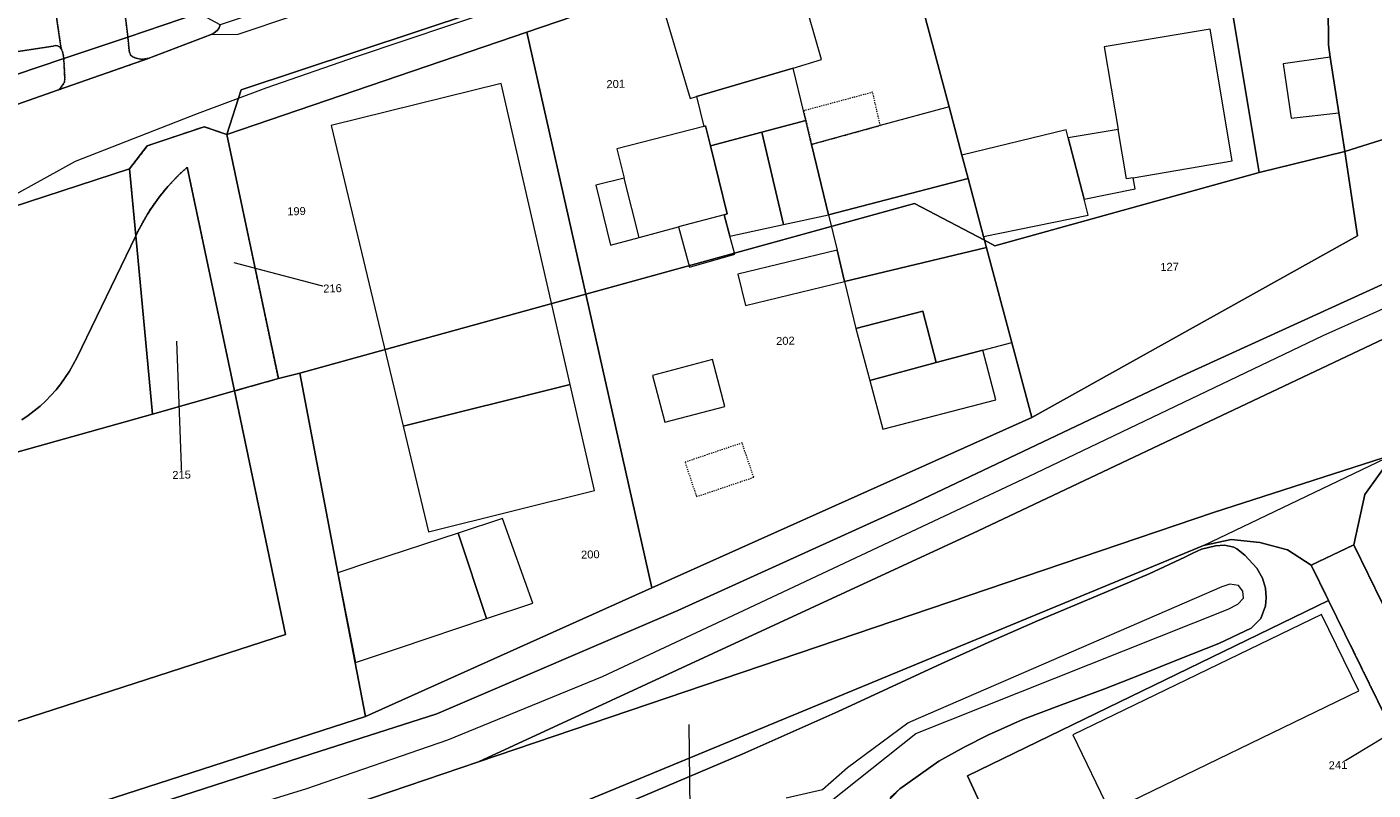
# Model space of a CAD drawing. Header units: millimetres. Extents: x -191 to 81095, y -508122 to 28741.
# Tile 200 of 255: x 5287 to 5405, y 10093 to 10160. Entities that reach past the tile are written whole.
import ezdxf

# ---------------------------------------------------------------- set-up
doc = ezdxf.new("R2010")
doc.units = ezdxf.units.MM
for name, pattern in [('VE22-087 DB - VST Hervest-Dorsten ALK VA2736$0$1', [0]), ('VE22-087 DB - VST Hervest-Dorsten ALK VA2736$0$2', [0.16, 0.06, -0.1]), ('VE22-087 DB - VST Hervest-Dorsten ALK VA2736$0$3', [0.26, 0.11, -0.15])]:
    doc.linetypes.add(name, pattern=pattern)
for name, color, linetype, lineweight in [('VE22-087 DB - VST Hervest-Dorsten ALK VA2736$0$AX_Bahnverkehr', 7, 'VE22-087 DB - VST Hervest-Dorsten ALK VA2736$0$1', 18), ('VE22-087 DB - VST Hervest-Dorsten ALK VA2736$0$AX_Bauteil', 7, 'VE22-087 DB - VST Hervest-Dorsten ALK VA2736$0$1', 18), ('VE22-087 DB - VST Hervest-Dorsten ALK VA2736$0$AX_BauwerkImGewaesserbereich', 7, 'VE22-087 DB - VST Hervest-Dorsten ALK VA2736$0$1', 18), ('VE22-087 DB - VST Hervest-Dorsten ALK VA2736$0$AX_BauwerkOderAnlageFuerIndustrieUndGewerbe', 7, 'VE22-087 DB - VST Hervest-Dorsten ALK VA2736$0$1', 18), ('VE22-087 DB - VST Hervest-Dorsten ALK VA2736$0$AX_Flurstueck', 9, 'VE22-087 DB - VST Hervest-Dorsten ALK VA2736$0$1', 18), ('VE22-087 DB - VST Hervest-Dorsten ALK VA2736$0$AX_Gebaeude', 7, 'VE22-087 DB - VST Hervest-Dorsten ALK VA2736$0$1', 18), ('VE22-087 DB - VST Hervest-Dorsten ALK VA2736$0$AX_Gelaendekante', 7, 'VE22-087 DB - VST Hervest-Dorsten ALK VA2736$0$1', 18), ('VE22-087 DB - VST Hervest-Dorsten ALK VA2736$0$AX_Gleis', 7, 'VE22-087 DB - VST Hervest-Dorsten ALK VA2736$0$1', 18), ('VE22-087 DB - VST Hervest-Dorsten ALK VA2736$0$AX_IndustrieUndGewerbeflaeche', 7, 'VE22-087 DB - VST Hervest-Dorsten ALK VA2736$0$1', 18), ('VE22-087 DB - VST Hervest-Dorsten ALK VA2736$0$AX_Platz', 7, 'VE22-087 DB - VST Hervest-Dorsten ALK VA2736$0$1', 18), ('VE22-087 DB - VST Hervest-Dorsten ALK VA2736$0$AX_SonstigesBauwerkOderSonstigeEinrichtung', 7, 'VE22-087 DB - VST Hervest-Dorsten ALK VA2736$0$1', 18), ('VE22-087 DB - VST Hervest-Dorsten ALK VA2736$0$AX_StehendesGewaesser', 7, 'VE22-087 DB - VST Hervest-Dorsten ALK VA2736$0$1', 18), ('VE22-087 DB - VST Hervest-Dorsten ALK VA2736$0$AX_Strassenverkehr', 7, 'VE22-087 DB - VST Hervest-Dorsten ALK VA2736$0$1', 18), ('VE22-087 DB - VST Hervest-Dorsten ALK VA2736$0$AX_Strassenverkehrsanlage', 7, 'VE22-087 DB - VST Hervest-Dorsten ALK VA2736$0$1', 18), ('VE22-087 DB - VST Hervest-Dorsten ALK VA2736$0$AX_UnlandVegetationsloseFlaeche', 7, 'VE22-087 DB - VST Hervest-Dorsten ALK VA2736$0$1', 18), ('VE22-087 DB - VST Hervest-Dorsten ALK VA2736$0$AX_Vegetationsmerkmal', 7, 'VE22-087 DB - VST Hervest-Dorsten ALK VA2736$0$1', 18), ('VE22-087 DB - VST Hervest-Dorsten ALK VA2736$0$AX_Weg', 7, 'VE22-087 DB - VST Hervest-Dorsten ALK VA2736$0$1', 18), ('VE22-087 DB - VST Hervest-Dorsten ALK VA2736$0$Flurgrenzen', 9, 'VE22-087 DB - VST Hervest-Dorsten ALK VA2736$0$1', 18)]:
    doc.layers.add(name, color=color, linetype=linetype, lineweight=lineweight)
doc.layers.add('XREF ALK Kataster', color=251, linetype='Continuous')
doc.styles.add('VE22-087 DB - VST Hervest-Dorsten ALK VA2736$0$0', font='arial.ttf')

# ---------------------------------------------------------------- blocks, each defined once
blk = doc.blocks.new('VE22-087 DB - VST Hervest-Dorsten ALK VA2736')
at = {"layer": 'VE22-087 DB - VST Hervest-Dorsten ALK VA2736$0$AX_Bauteil', "color": 7, "linetype": 'VE22-087 DB - VST Hervest-Dorsten ALK VA2736$0$1', "lineweight": 13, "ltscale": 0.5}
for points in [[(5382.76, 10151.19, 0), (5378.38, 10150.46, 0), (5379.76, 10145.09, 0), (5384.24, 10145.99, 0), (5384.07, 10146.97, 0), (5383.48, 10146.87, 0)], [(5339.41, 10146.94, 0), (5336.91, 10146.32, 0), (5338.2, 10141.06, 0), (5340.71, 10141.73, 0)], [(5348.18, 10143.72, 0), (5344.18, 10142.65, 0), (5345.12, 10139.13, 0), (5349.1, 10140.25, 0), (5348.68, 10141.84, 0)]]:
    blk.add_polyline3d(points, close=True, dxfattribs=at)
at = {"layer": 'VE22-087 DB - VST Hervest-Dorsten ALK VA2736$0$AX_Flurstueck', "linetype": 'VE22-087 DB - VST Hervest-Dorsten ALK VA2736$0$1', "lineweight": 13, "ltscale": 0.5}
for points in [[(5279.63, 10153.86, 0), (5290.22, 10157.42, 0), (5295.84, 10159.3, 0), (5302.05, 10161.39, 0), (5300.34, 10162.34, 0), (5298.85, 10178.63, 0), (5298.33, 10184.2, 0), (5303.27, 10202.68, 0), (5306.07, 10215.63, 0), (5307.31, 10221.35, 0), (5312.03, 10252.15, 0)], [(5585.89, 10225.33, 0), (5525.51, 10195.44, 0), (5456.01, 10166.08, 0), (5402.65, 10149.28, 0), (5403.75, 10141.88, 0), (5375.18, 10125.92, 0), (5341.83, 10110.98, 0), (5316.69, 10099.71, 0), (5278.46, 10087.36, 0)], [(5311.11, 10090.46, 0), (5326.62, 10095.72, 0), (5391.11, 10117.6, 0), (5406.91, 10122.68, 0), (5493.42, 10153.99, 0), (5548.89, 10174.07, 0)], [(5286.54, 10125.73, 0), (5287.1, 10126.11, 0), (5287.63, 10126.51, 0), (5288.14, 10126.94, 0), (5288.63, 10127.39, 0), (5289.09, 10127.87, 0), (5289.54, 10128.37, 0), (5289.95, 10128.89, 0), (5290.34, 10129.43, 0), (5290.71, 10129.99, 0), (5291.04, 10130.57, 0), (5291.35, 10131.16, 0), (5296.54, 10141.86, 0), (5295.99, 10147.75, 0), (5256.02, 10134.7, 0)], [(5283.99, 10122.3, 0), (5297.99, 10126.23, 0), (5296.54, 10141.86, 0), (5291.35, 10131.16, 0), (5291.04, 10130.57, 0), (5290.71, 10129.99, 0), (5290.34, 10129.43, 0), (5289.95, 10128.89, 0), (5289.54, 10128.37, 0), (5289.09, 10127.87, 0), (5288.63, 10127.39, 0), (5288.14, 10126.94, 0), (5287.63, 10126.51, 0), (5287.1, 10126.11, 0), (5286.54, 10125.73, 0)], [(5305.14, 10139.53, 0), (5313.8, 10137.26, 0)], [(5300.1, 10132.63, 0), (5300.56, 10120.91, 0)], [(5278.46, 10087.36, 0), (5316.69, 10099.71, 0), (5314.28, 10112.32, 0), (5310.93, 10129.83, 0), (5309.05, 10129.35, 0), (5305.19, 10128.26, 0), (5309.69, 10106.91, 0), (5276.11, 10096.06, 0), (5237.36, 10087.58, 0)], [(5237.36, 10087.58, 0), (5276.11, 10096.06, 0), (5309.69, 10106.91, 0), (5305.19, 10128.26, 0), (5297.99, 10126.23, 0), (5283.99, 10122.3, 0), (5250.21, 10113.67, 0), (5215.48, 10107, 0), (5175.53, 10102.04, 0), (5165.51, 10100.99, 0), (5176.2, 10068.13, 0)], [(5408.79, 10099.49, 0), (5402.05, 10095.44, 0)], [(5345.07, 10099, 0), (5345.2, 10089.06, 0)]]:
    blk.add_polyline3d(points, dxfattribs=at)
for points in [[(5346.88, 10174.63, 0), (5303.93, 10160.38, 0), (5302.05, 10161.39, 0), (5295.84, 10159.3, 0), (5290.22, 10157.42, 0), (5279.63, 10153.86, 0), (5274.09, 10151.99, 0), (5271.99, 10151.29, 0), (5264.9, 10148.91, 0), (5264.78, 10148.71, 0), (5263.83, 10147.2, 0), (5262.27, 10144.7, 0), (5256.02, 10134.7, 0), (5295.99, 10147.75, 0), (5297.55, 10149.75, 0), (5302.54, 10151.44, 0), (5304.54, 10150.75, 0), (5305.79, 10154.69, 0), (5362.44, 10173.48, 0), (5370.91, 10176.29, 0), (5370.03, 10181.69, 0), (5369.93, 10182.28, 0), (5365.71, 10180.88, 0)], [(5401.21, 10158.61, 0), (5401.15, 10165.51, 0), (5398.32, 10177.11, 0), (5397.44, 10182.29, 0), (5389.74, 10179.73, 0), (5395.12, 10147.42, 0), (5402.65, 10149.28, 0), (5402.13, 10152.65, 0), (5401.37, 10157.53, 0)], [(5369.58, 10146.91, 0), (5370.94, 10141.81, 0), (5371.03, 10141.48, 0), (5371.94, 10141, 0), (5395.12, 10147.42, 0), (5389.74, 10179.73, 0), (5363.22, 10170.78, 0), (5367.91, 10153.19, 0), (5369.04, 10148.94, 0)], [(5456.01, 10166.08, 0), (5452.54, 10176.5, 0), (5439.5, 10172.32, 0), (5435.23, 10170.95, 0), (5405.68, 10165.25, 0), (5401.15, 10165.51, 0), (5401.21, 10158.61, 0), (5401.37, 10157.53, 0), (5402.13, 10152.65, 0), (5402.65, 10149.28, 0)], [(5363.22, 10170.78, 0), (5362.44, 10173.48, 0), (5305.79, 10154.69, 0), (5304.54, 10150.75, 0), (5330.86, 10159.74, 0), (5362.05, 10170.38, 0)], [(5370.94, 10141.81, 0), (5369.58, 10146.91, 0), (5369.04, 10148.94, 0), (5367.91, 10153.19, 0), (5363.22, 10170.78, 0), (5362.05, 10170.38, 0), (5330.86, 10159.74, 0), (5336.03, 10136.76, 0), (5364.87, 10144.71, 0), (5371.03, 10141.48, 0)], [(5336.03, 10136.76, 0), (5330.86, 10159.74, 0), (5304.54, 10150.75, 0), (5309.05, 10129.35, 0), (5310.93, 10129.83, 0), (5320.97, 10132.61, 0)], [(5493.42, 10153.99, 0), (5406.91, 10122.68, 0), (5404.41, 10119.19, 0), (5403.44, 10114.75, 0), (5412, 10097.23, 0), (5424.88, 10101.76, 0), (5472.26, 10120.28, 0), (5484.26, 10125.29, 0), (5502.77, 10133.87, 0)], [(5302.54, 10151.44, 0), (5297.55, 10149.75, 0), (5295.99, 10147.75, 0), (5296.54, 10141.86, 0), (5296.7, 10142.18, 0), (5296.97, 10142.72, 0), (5297.26, 10143.25, 0), (5297.57, 10143.77, 0), (5297.89, 10144.28, 0), (5298.23, 10144.77, 0), (5298.59, 10145.26, 0), (5298.96, 10145.73, 0), (5299.35, 10146.19, 0), (5299.76, 10146.63, 0), (5300.17, 10147.07, 0), (5300.61, 10147.49, 0), (5301.05, 10147.89, 0), (5305.19, 10128.26, 0), (5309.05, 10129.35, 0), (5304.54, 10150.75, 0)], [(5395.12, 10147.42, 0), (5371.94, 10141, 0), (5371.03, 10141.48, 0), (5371.32, 10140.39, 0), (5373.92, 10130.63, 0), (5375.18, 10125.92, 0), (5403.75, 10141.88, 0), (5402.65, 10149.28, 0)], [(5301.05, 10147.89, 0), (5300.61, 10147.49, 0), (5300.17, 10147.07, 0), (5299.76, 10146.63, 0), (5299.35, 10146.19, 0), (5298.96, 10145.73, 0), (5298.59, 10145.26, 0), (5298.23, 10144.77, 0), (5297.89, 10144.28, 0), (5297.57, 10143.77, 0), (5297.26, 10143.25, 0), (5296.97, 10142.72, 0), (5296.7, 10142.18, 0), (5296.54, 10141.86, 0), (5297.99, 10126.23, 0), (5305.19, 10128.26, 0)], [(5373.92, 10130.63, 0), (5371.32, 10140.39, 0), (5371.03, 10141.48, 0), (5364.87, 10144.71, 0), (5336.03, 10136.76, 0), (5341.83, 10110.98, 0), (5375.18, 10125.92, 0)], [(5341.83, 10110.98, 0), (5336.03, 10136.76, 0), (5320.97, 10132.61, 0), (5310.93, 10129.83, 0), (5314.28, 10112.32, 0), (5316.69, 10099.71, 0)], [(5406.91, 10122.68, 0), (5391.11, 10117.6, 0), (5326.62, 10095.72, 0), (5311.11, 10090.46, 0), (5312.03, 10084.54, 0), (5327.36, 10088.7, 0), (5390.24, 10114.69, 0), (5392.66, 10115.23, 0), (5395.19, 10114.96, 0), (5397.61, 10114.33, 0), (5399.7, 10112.97, 0), (5403.44, 10114.75, 0), (5404.41, 10119.19, 0)], [(5395.19, 10114.96, 0), (5392.66, 10115.23, 0), (5390.24, 10114.69, 0), (5327.36, 10088.7, 0), (5312.03, 10084.54, 0), (5312.12, 10083.97, 0), (5314.78, 10066.98, 0), (5315.83, 10060.28, 0), (5375.39, 10081.84, 0), (5401.39, 10091.33, 0), (5408.43, 10077.03, 0), (5415.6, 10080.52, 0), (5401.21, 10109.89, 0), (5399.7, 10112.97, 0), (5397.61, 10114.33, 0)], [(5403.44, 10114.75, 0), (5399.7, 10112.97, 0), (5401.21, 10109.89, 0), (5415.6, 10080.52, 0), (5416.65, 10081.03, 0), (5419.3, 10082.32, 0), (5412, 10097.23, 0)]]:
    blk.add_polyline3d(points, close=True, dxfattribs=at)
at = {"layer": 'VE22-087 DB - VST Hervest-Dorsten ALK VA2736$0$AX_Gebaeude', "color": 7, "linetype": 'VE22-087 DB - VST Hervest-Dorsten ALK VA2736$0$1', "lineweight": 13, "ltscale": 0.5}
for points in [[(5355.6, 10161.19, 0), (5354.06, 10166.47, 0), (5342.48, 10163.08, 0), (5345.19, 10153.92, 0), (5345.76, 10154.09, 0), (5354.22, 10156.59, 0), (5356.73, 10157.33, 0)], [(5384.24, 10145.99, 0), (5384.07, 10146.97, 0), (5392.77, 10148.44, 0), (5390.82, 10160.01, 0), (5381.53, 10158.44, 0), (5382.76, 10151.19, 0), (5378.38, 10150.46, 0), (5379.76, 10145.09, 0)], [(5401.37, 10157.53, 0), (5397.23, 10156.96, 0), (5397.95, 10152.19, 0), (5402.13, 10152.65, 0)], [(5355.35, 10151.98, 0), (5355.14, 10152.83, 0), (5354.22, 10156.59, 0), (5345.76, 10154.09, 0), (5346.4, 10151.47, 0), (5346.55, 10151.51, 0), (5346.98, 10149.75, 0), (5351.49, 10150.95, 0)], [(5369.04, 10148.94, 0), (5367.91, 10153.19, 0), (5361.88, 10151.54, 0), (5355.85, 10149.89, 0), (5357.33, 10143.71, 0), (5369.58, 10146.91, 0)], [(5344.18, 10142.65, 0), (5345.12, 10139.13, 0), (5349.1, 10140.25, 0), (5348.68, 10141.84, 0), (5348.18, 10143.72, 0), (5348.44, 10143.79, 0), (5346.98, 10149.75, 0), (5346.55, 10151.51, 0), (5346.4, 10151.47, 0), (5338.76, 10149.51, 0), (5339.41, 10146.94, 0), (5336.91, 10146.32, 0), (5338.2, 10141.06, 0), (5340.71, 10141.73, 0)], [(5355.85, 10149.89, 0), (5355.35, 10151.98, 0), (5351.49, 10150.95, 0), (5353.39, 10142.86, 0), (5357.33, 10143.71, 0)], [(5378.38, 10150.46, 0), (5378.2, 10151.18, 0), (5369.04, 10148.94, 0), (5369.58, 10146.91, 0), (5370.94, 10141.81, 0), (5380.13, 10143.67, 0), (5379.76, 10145.09, 0)], [(5348.44, 10143.79, 0), (5348.18, 10143.72, 0), (5348.68, 10141.84, 0), (5353.39, 10142.86, 0), (5351.49, 10150.95, 0), (5346.98, 10149.75, 0)], [(5357.33, 10143.71, 0), (5358.08, 10140.6, 0), (5358.74, 10137.85, 0), (5371.2, 10140.84, 0), (5371.03, 10141.48, 0), (5370.94, 10141.81, 0), (5369.58, 10146.91, 0)], [(5358.08, 10140.6, 0), (5349.38, 10138.52, 0), (5350.04, 10135.76, 0), (5358.74, 10137.85, 0)], [(5371.2, 10140.84, 0), (5358.74, 10137.85, 0), (5359.72, 10133.74, 0), (5365.6, 10135.25, 0), (5366.79, 10130.75, 0), (5370.89, 10131.84, 0), (5373.42, 10132.52, 0), (5371.32, 10140.39, 0)], [(5365.6, 10135.25, 0), (5359.72, 10133.74, 0), (5360.95, 10129.19, 0), (5366.79, 10130.75, 0)], [(5347.14, 10131.01, 0), (5341.89, 10129.62, 0), (5342.98, 10125.51, 0), (5348.23, 10126.9, 0)], [(5370.89, 10131.84, 0), (5366.79, 10130.75, 0), (5360.95, 10129.19, 0), (5362.11, 10124.91, 0), (5372.02, 10127.47, 0)], [(5334.67, 10128.84, 0), (5320.01, 10125.17, 0), (5322.24, 10115.9, 0), (5322.33, 10115.92, 0), (5336.81, 10119.54, 0)], [(5331.37, 10109.64, 0), (5328.71, 10117.07, 0), (5324.83, 10115.79, 0), (5327.31, 10108.29, 0)], [(5324.83, 10115.79, 0), (5317.15, 10113.27, 0), (5314.28, 10112.32, 0), (5315.82, 10104.44, 0), (5319.68, 10105.73, 0), (5327.31, 10108.29, 0)]]:
    blk.add_polyline3d(points, close=True, dxfattribs=at)
at = {"layer": 'VE22-087 DB - VST Hervest-Dorsten ALK VA2736$0$AX_Gelaendekante', "color": 18, "linetype": 'VE22-087 DB - VST Hervest-Dorsten ALK VA2736$0$1', "lineweight": 13, "ltscale": 0.5, "true_color": 0x520000}
blk.add_polyline3d([(5357.56, 10092.3, 0), (5359.85, 10094.12, 0), (5364.99, 10098.2, 0), (5392.4, 10109.12, 0), (5393.25, 10109.57, 0), (5393.76, 10110.07, 0), (5393.7, 10110.71, 0), (5393.32, 10111.21, 0), (5392.56, 10111.32, 0), (5391.86, 10111.07, 0), (5389.44, 10110.02, 0), (5364.53, 10099.24, 0), (5364.41, 10099.19, 0), (5364.31, 10099.11, 0), (5359, 10095.19, 0), (5356.8, 10093.26, 0), (5353.63, 10092.55, 0)], dxfattribs=at)
at = {"layer": 'VE22-087 DB - VST Hervest-Dorsten ALK VA2736$0$AX_IndustrieUndGewerbeflaeche', "color": 253, "linetype": 'VE22-087 DB - VST Hervest-Dorsten ALK VA2736$0$1', "lineweight": 13, "ltscale": 0.5, "true_color": 0x999999}
blk.add_polyline3d([(5508.09, 10208.65, 0), (5502.47, 10219.88, 0), (5498.53, 10218.57, 0), (5488.75, 10215.33, 0), (5457.2, 10204.85, 0), (5444.46, 10200.62, 0), (5407.41, 10188.37, 0), (5400.52, 10186.1, 0), (5396.98, 10184.92, 0), (5397.44, 10182.29, 0), (5398.32, 10177.11, 0), (5401.15, 10165.51, 0), (5401.21, 10158.61, 0), (5401.37, 10157.53, 0), (5402.13, 10152.65, 0), (5402.65, 10149.28, 0), (5456.01, 10166.08, 0), (5525.51, 10195.44, 0), (5516.96, 10213, 0), (5509.38, 10209.28, 0)], close=True, dxfattribs=at)
at = {"layer": 'VE22-087 DB - VST Hervest-Dorsten ALK VA2736$0$AX_Platz', "color": 254, "linetype": 'VE22-087 DB - VST Hervest-Dorsten ALK VA2736$0$1', "lineweight": 13, "ltscale": 0.5, "true_color": 0xd9ffd9}
blk.add_polyline3d([(5282.62, 10175.25, 0), (5283.81, 10166.67, 0), (5285.03, 10157.87, 0), (5289.28, 10158.52, 0), (5289.48, 10158.55, 0), (5289.66, 10158.54, 0), (5289.79, 10158.47, 0), (5289.89, 10158.41, 0), (5290, 10158.26, 0), (5287.42, 10175.88, 0)], close=True, dxfattribs=at)
at = {"layer": 'VE22-087 DB - VST Hervest-Dorsten ALK VA2736$0$AX_SonstigesBauwerkOderSonstigeEinrichtung', "color": 7, "linetype": 'VE22-087 DB - VST Hervest-Dorsten ALK VA2736$0$3', "lineweight": 13, "ltscale": 0.5}
for points in [[(5361.21, 10154.46, 0), (5355.14, 10152.83, 0), (5355.35, 10151.98, 0), (5355.85, 10149.89, 0), (5361.88, 10151.54, 0)], [(5349.75, 10123.7, 0), (5344.74, 10122.01, 0), (5345.75, 10118.99, 0), (5350.77, 10120.69, 0)]]:
    blk.add_polyline3d(points, close=True, dxfattribs=at)
at = {"layer": 'VE22-087 DB - VST Hervest-Dorsten ALK VA2736$0$AX_Strassenverkehr', "color": 253, "linetype": 'VE22-087 DB - VST Hervest-Dorsten ALK VA2736$0$1', "lineweight": 13, "ltscale": 0.5, "true_color": 0x999999}
for points in [[(5280.84, 10151.56, 0), (5289.74, 10154.68, 0), (5289.92, 10154.82, 0), (5290.06, 10155, 0), (5290.19, 10155.19, 0), (5290.28, 10155.37, 0), (5290.32, 10155.62, 0), (5290.22, 10157.42, 0), (5290.17, 10157.78, 0), (5290.11, 10158.03, 0), (5290, 10158.26, 0), (5289.89, 10158.41, 0), (5289.79, 10158.47, 0), (5289.66, 10158.54, 0), (5289.48, 10158.55, 0), (5289.28, 10158.52, 0), (5285.03, 10157.87, 0)], [(5295.6, 10161.22, 0), (5295.84, 10159.3, 0), (5295.96, 10158.08, 0), (5296.01, 10157.89, 0), (5296.1, 10157.71, 0), (5296.28, 10157.58, 0), (5296.44, 10157.49, 0), (5296.7, 10157.42, 0), (5296.97, 10157.38, 0), (5297.22, 10157.38, 0), (5297.61, 10157.42, 0), (5303.15, 10159.53, 0), (5303.43, 10159.67, 0), (5303.67, 10159.88, 0), (5303.82, 10160.05, 0), (5303.93, 10160.38, 0)]]:
    blk.add_polyline3d(points, dxfattribs=at)
at = {"layer": 'VE22-087 DB - VST Hervest-Dorsten ALK VA2736$0$AX_Weg', "color": 7, "linetype": 'VE22-087 DB - VST Hervest-Dorsten ALK VA2736$0$2', "lineweight": 13, "ltscale": 0.5}
for points in [[(5287.42, 10175.88, 0), (5290, 10158.26, 0), (5290.11, 10158.03, 0), (5290.17, 10157.78, 0), (5290.22, 10157.42, 0), (5290.32, 10155.62, 0), (5290.28, 10155.37, 0), (5290.19, 10155.19, 0), (5290.06, 10155, 0), (5289.92, 10154.82, 0), (5289.74, 10154.68, 0), (5297.61, 10157.42, 0), (5297.22, 10157.38, 0), (5296.97, 10157.38, 0), (5296.7, 10157.42, 0), (5296.44, 10157.49, 0), (5296.28, 10157.58, 0), (5296.1, 10157.71, 0), (5296.01, 10157.89, 0), (5295.96, 10158.08, 0), (5295.84, 10159.3, 0), (5295.6, 10161.22, 0), (5295.6, 10161.5, 0), (5293.31, 10176.66, 0)], [(5302.54, 10151.44, 0), (5297.55, 10149.75, 0), (5295.99, 10147.75, 0), (5296.54, 10141.86, 0), (5296.7, 10142.18, 0), (5296.97, 10142.72, 0), (5297.26, 10143.25, 0), (5297.57, 10143.77, 0), (5297.89, 10144.28, 0), (5298.23, 10144.77, 0), (5298.59, 10145.26, 0), (5298.96, 10145.73, 0), (5299.35, 10146.19, 0), (5299.76, 10146.63, 0), (5300.17, 10147.07, 0), (5300.61, 10147.49, 0), (5301.05, 10147.89, 0), (5305.19, 10128.26, 0), (5309.05, 10129.35, 0), (5304.54, 10150.75, 0)]]:
    blk.add_polyline3d(points, close=True, dxfattribs=at)
at = {"layer": 'VE22-087 DB - VST Hervest-Dorsten ALK VA2736$0$AX_Flurstueck', "char_height": 0.7, "attachment_point": 2, "rotation": 1.5895, "style": 'VE22-087 DB - VST Hervest-Dorsten ALK VA2736$0$0', "bg_fill": 3, "box_fill_scale": 1, "bg_fill_color": 256, "bg_fill_transparency": 0}
for s, insert in [('201', (5338.65, 10155.54)), ('199', (5310.63, 10144.38)), ('127', (5387.26, 10139.5)), ('216', (5313.79, 10137.61)), ('202', (5353.54, 10133.01)), ('215', (5300.55, 10121.26)), ('200', (5336.42, 10114.27)), ('241', (5402.04, 10095.79))]:
    blk.add_mtext(s, dxfattribs=dict(at, insert=insert))
at = {"layer": 'VE22-087 DB - VST Hervest-Dorsten ALK VA2736$0$AX_Bahnverkehr', "color": 253, "linetype": 'VE22-087 DB - VST Hervest-Dorsten ALK VA2736$0$1', "lineweight": 13, "ltscale": 0.5, "true_color": 0x999999}
for points in [[(5525.51, 10195.44, 0), (5456.01, 10166.08, 0), (5402.65, 10149.28, 0), (5403.75, 10141.88, 0), (5375.18, 10125.92, 0), (5341.83, 10110.98, 0), (5316.69, 10099.71, 0), (5278.46, 10087.36, 0), (5294.13, 10090.67, 0), (5311.91, 10096.41, 0), (5322.97, 10099.93, 0), (5344.12, 10109.01, 0), (5364.48, 10118.25, 0), (5388.42, 10129.62, 0), (5420.6, 10144.29, 0), (5462.59, 10162.21, 0), (5507.06, 10181.26, 0), (5527.69, 10190.71, 0), (5541.39, 10196.99, 0), (5582.55, 10217.42, 0), (5592.67, 10222.18, 0), (5589.08, 10222.58, 0), (5585.89, 10225.33, 0)], [(5594.59, 10219.36, 0), (5580.14, 10211.7, 0), (5536.47, 10190.25, 0), (5496.99, 10172.51, 0), (5450.36, 10152, 0), (5409.89, 10134.65, 0), (5370.48, 10115.98, 0), (5326.62, 10095.72, 0), (5391.11, 10117.6, 0), (5406.91, 10122.68, 0), (5493.42, 10153.99, 0), (5548.89, 10174.07, 0), (5599.34, 10199.21, 0), (5598.77, 10200.31, 0), (5607.66, 10204.76, 0), (5605.75, 10206.65, 0), (5602.94, 10209.52, 0), (5598.86, 10213.97, 0), (5596.3, 10217.03, 0)]]:
    blk.add_polyline3d(points, close=True, dxfattribs=at)
blk.add_polyline3d([(5311.11, 10090.46, 0), (5326.62, 10095.72, 0), (5370.48, 10115.98, 0), (5409.89, 10134.65, 0), (5450.36, 10152, 0), (5496.99, 10172.51, 0), (5536.47, 10190.25, 0), (5580.14, 10211.7, 0), (5594.59, 10219.36, 0), (5592.67, 10222.18, 0), (5582.55, 10217.42, 0), (5541.39, 10196.99, 0), (5527.69, 10190.71, 0), (5507.06, 10181.26, 0), (5462.59, 10162.21, 0), (5420.6, 10144.29, 0), (5388.42, 10129.62, 0), (5364.48, 10118.25, 0), (5344.12, 10109.01, 0), (5322.97, 10099.93, 0), (5311.91, 10096.41, 0), (5294.13, 10090.67, 0)], dxfattribs=at)
at = {"layer": 'VE22-087 DB - VST Hervest-Dorsten ALK VA2736$0$AX_BauwerkImGewaesserbereich', "color": 253, "linetype": 'VE22-087 DB - VST Hervest-Dorsten ALK VA2736$0$1', "lineweight": 13, "ltscale": 0.5, "true_color": 0x999999}
blk.add_polyline3d([(5362.75, 10092.6, 0), (5363.59, 10093.37, 0), (5367.03, 10095.79, 0), (5369.24, 10097.02, 0), (5371.37, 10098.1, 0), (5374.45, 10099.47, 0), (5377.79, 10100.73, 0), (5381.49, 10102.09, 0), (5384.78, 10103.39, 0), (5388.1, 10104.74, 0), (5391.59, 10106.1, 0), (5394.44, 10107.44, 0), (5395.29, 10108.29, 0), (5395.69, 10109.42, 0), (5395.75, 10110.12, 0), (5395.68, 10110.97, 0), (5395.43, 10111.84, 0), (5394.93, 10112.71, 0), (5393.86, 10113.86, 0), (5393.17, 10114.42, 0), (5392.9, 10114.56, 0), (5392.1, 10114.74, 0), (5391.31, 10114.68, 0), (5390.08, 10114.37, 0), (5389.31, 10114.02, 0), (5388.61, 10113.69, 0), (5385.49, 10112.23, 0), (5382.99, 10111.16, 0), (5375.69, 10108.09, 0), (5371.36, 10106.2, 0), (5366.89, 10104.19, 0), (5358.19, 10100.14, 0), (5349.75, 10096.4, 0), (5332.8, 10089.22, 0)], dxfattribs=at)
at = {"layer": 'VE22-087 DB - VST Hervest-Dorsten ALK VA2736$0$AX_BauwerkOderAnlageFuerIndustrieUndGewerbe', "color": 7, "linetype": 'VE22-087 DB - VST Hervest-Dorsten ALK VA2736$0$1', "lineweight": 13, "ltscale": 0.5, "true_color": 0xf2ebe8}
blk.add_polyline3d([(5400.6, 10108.66, 0), (5378.78, 10098.09, 0), (5382.03, 10091.38, 0), (5403.87, 10101.95, 0)], close=True, dxfattribs=at)
at = {"layer": 'VE22-087 DB - VST Hervest-Dorsten ALK VA2736$0$AX_Gebaeude', "color": 7, "linetype": 'VE22-087 DB - VST Hervest-Dorsten ALK VA2736$0$1', "lineweight": 13, "ltscale": 0.5}
blk.add_polyline3d([(5320.01, 10125.17, 0), (5334.67, 10128.84, 0), (5328.6, 10155.23, 0), (5313.67, 10151.54, 0)], close=True, dxfattribs=at)
at = {"layer": 'VE22-087 DB - VST Hervest-Dorsten ALK VA2736$0$AX_Gelaendekante', "color": 18, "linetype": 'VE22-087 DB - VST Hervest-Dorsten ALK VA2736$0$1', "lineweight": 13, "ltscale": 0.5, "true_color": 0x520000}
blk.add_polyline3d([(5332.8, 10089.22, 0), (5349.75, 10096.4, 0), (5358.19, 10100.14, 0), (5366.89, 10104.19, 0), (5371.36, 10106.2, 0), (5375.69, 10108.09, 0), (5382.99, 10111.16, 0), (5385.49, 10112.23, 0), (5388.61, 10113.69, 0), (5389.31, 10114.02, 0), (5390.08, 10114.37, 0), (5391.31, 10114.68, 0), (5392.1, 10114.74, 0), (5392.9, 10114.56, 0), (5393.17, 10114.42, 0), (5393.86, 10113.86, 0), (5394.93, 10112.71, 0), (5395.43, 10111.84, 0), (5395.68, 10110.97, 0), (5395.75, 10110.12, 0), (5395.69, 10109.42, 0), (5395.29, 10108.29, 0), (5394.44, 10107.44, 0), (5391.59, 10106.1, 0), (5388.1, 10104.74, 0), (5384.78, 10103.39, 0), (5381.49, 10102.09, 0), (5377.79, 10100.73, 0), (5374.45, 10099.47, 0), (5371.37, 10098.1, 0), (5369.24, 10097.02, 0), (5367.03, 10095.79, 0), (5363.59, 10093.37, 0), (5361.15, 10090.79, 0)], dxfattribs=at)
at = {"layer": 'VE22-087 DB - VST Hervest-Dorsten ALK VA2736$0$AX_Gleis', "color": 7, "linetype": 'VE22-087 DB - VST Hervest-Dorsten ALK VA2736$0$1', "lineweight": 13, "ltscale": 0.5}
blk.add_polyline3d([(5292.96, 10087.67, 0), (5311.55, 10093.39, 0), (5323.93, 10097.66, 0), (5337.49, 10103.2, 0), (5349.44, 10108.79, 0), (5374.88, 10120.75, 0), (5400.75, 10133.12, 0), (5430.33, 10146.33, 0), (5481.15, 10167.99, 0), (5514.86, 10182.62, 0), (5553.54, 10200.85, 0), (5593.52, 10220.93, 0), (5609.03, 10228.62, 0)], dxfattribs=at)
at = {"layer": 'VE22-087 DB - VST Hervest-Dorsten ALK VA2736$0$AX_IndustrieUndGewerbeflaeche', "color": 253, "linetype": 'VE22-087 DB - VST Hervest-Dorsten ALK VA2736$0$1', "lineweight": 13, "ltscale": 0.5, "true_color": 0x999999}
for points in [[(5276.11, 10096.06, 0), (5309.69, 10106.91, 0), (5305.19, 10128.26, 0), (5301.05, 10147.89, 0), (5300.61, 10147.49, 0), (5300.17, 10147.07, 0), (5299.76, 10146.63, 0), (5299.35, 10146.19, 0), (5298.96, 10145.73, 0), (5298.59, 10145.26, 0), (5298.23, 10144.77, 0), (5297.89, 10144.28, 0), (5297.57, 10143.77, 0), (5297.26, 10143.25, 0), (5296.97, 10142.72, 0), (5296.7, 10142.18, 0), (5296.54, 10141.86, 0), (5295.99, 10147.75, 0), (5256.02, 10134.7, 0)], [(5278.46, 10087.36, 0), (5316.69, 10099.71, 0), (5314.28, 10112.32, 0), (5310.93, 10129.83, 0), (5309.05, 10129.35, 0), (5305.19, 10128.26, 0), (5309.69, 10106.91, 0), (5276.11, 10096.06, 0), (5237.36, 10087.58, 0)]]:
    blk.add_polyline3d(points, dxfattribs=at)
blk.add_polyline3d([(5369.53, 10094.51, 0), (5375.39, 10081.84, 0), (5401.39, 10091.33, 0), (5408.43, 10077.03, 0), (5415.6, 10080.52, 0), (5401.21, 10109.89, 0)], close=True, dxfattribs=at)
at = {"layer": 'VE22-087 DB - VST Hervest-Dorsten ALK VA2736$0$AX_StehendesGewaesser', "color": 253, "linetype": 'VE22-087 DB - VST Hervest-Dorsten ALK VA2736$0$1', "lineweight": 13, "ltscale": 0.5, "true_color": 0x999999}
blk.add_polyline3d([(5362.75, 10092.6, 0), (5363.59, 10093.37, 0), (5367.03, 10095.79, 0), (5369.24, 10097.02, 0), (5371.37, 10098.1, 0), (5374.45, 10099.47, 0), (5377.79, 10100.73, 0), (5381.49, 10102.09, 0), (5384.78, 10103.39, 0), (5388.1, 10104.74, 0), (5391.59, 10106.1, 0), (5394.44, 10107.44, 0), (5395.29, 10108.29, 0), (5395.69, 10109.42, 0), (5395.75, 10110.12, 0), (5395.68, 10110.97, 0), (5395.43, 10111.84, 0), (5394.93, 10112.71, 0), (5393.86, 10113.86, 0), (5393.17, 10114.42, 0), (5392.9, 10114.56, 0), (5392.1, 10114.74, 0), (5391.31, 10114.68, 0), (5390.08, 10114.37, 0), (5389.31, 10114.02, 0), (5388.61, 10113.69, 0), (5385.49, 10112.23, 0), (5382.99, 10111.16, 0), (5375.69, 10108.09, 0), (5371.36, 10106.2, 0), (5366.89, 10104.19, 0), (5358.19, 10100.14, 0), (5349.75, 10096.4, 0), (5332.8, 10089.22, 0)], dxfattribs=at)
at = {"layer": 'VE22-087 DB - VST Hervest-Dorsten ALK VA2736$0$AX_Strassenverkehr', "color": 253, "linetype": 'VE22-087 DB - VST Hervest-Dorsten ALK VA2736$0$1', "lineweight": 13, "ltscale": 0.5, "true_color": 0x999999}
for points in [[(5303.93, 10160.38, 0), (5303.82, 10160.05, 0), (5303.67, 10159.88, 0), (5303.43, 10159.67, 0), (5303.15, 10159.53, 0), (5297.61, 10157.42, 0), (5289.74, 10154.68, 0), (5280.84, 10151.56, 0)], [(5256.02, 10134.7, 0), (5295.99, 10147.75, 0), (5297.55, 10149.75, 0), (5302.54, 10151.44, 0), (5304.54, 10150.75, 0), (5330.86, 10159.74, 0), (5362.05, 10170.38, 0)]]:
    blk.add_polyline3d(points, dxfattribs=at)
at = {"layer": 'VE22-087 DB - VST Hervest-Dorsten ALK VA2736$0$AX_Strassenverkehrsanlage', "color": 7, "linetype": 'VE22-087 DB - VST Hervest-Dorsten ALK VA2736$0$1', "lineweight": 13, "ltscale": 0.5, "true_color": 0xf7f7f0}
for points in [[(5280.84, 10151.56, 0), (5289.74, 10154.68, 0), (5297.61, 10157.42, 0), (5303.15, 10159.53, 0), (5305.53, 10159.57, 0), (5310.41, 10161.2, 0), (5314.61, 10162.99, 0), (5339.98, 10171.6, 0), (5347.79, 10174.41, 0), (5365.88, 10180.36, 0)], [(5362.54, 10173.14, 0), (5359.23, 10172.06, 0), (5350.24, 10169.17, 0), (5337.98, 10165, 0), (5328.43, 10161.78, 0), (5315.87, 10157.56, 0), (5307.94, 10154.81, 0), (5301.93, 10152.56, 0), (5291.22, 10148.38, 0), (5282.63, 10143.65, 0), (5282.25, 10143.26, 0)]]:
    blk.add_polyline3d(points, dxfattribs=at)
at = {"layer": 'VE22-087 DB - VST Hervest-Dorsten ALK VA2736$0$AX_UnlandVegetationsloseFlaeche', "color": 253, "linetype": 'VE22-087 DB - VST Hervest-Dorsten ALK VA2736$0$1', "lineweight": 13, "ltscale": 0.5, "true_color": 0x999999}
for points in [[(5375.39, 10081.84, 0), (5369.53, 10094.51, 0), (5401.21, 10109.89, 0), (5399.7, 10112.97, 0), (5403.44, 10114.75, 0), (5412, 10097.23, 0), (5424.88, 10101.76, 0), (5472.26, 10120.28, 0), (5484.26, 10125.29, 0), (5502.77, 10133.87, 0), (5493.42, 10153.99, 0), (5406.91, 10122.68, 0), (5391.11, 10117.6, 0), (5326.62, 10095.72, 0), (5311.11, 10090.46, 0)], [(5332.8, 10089.22, 0), (5349.75, 10096.4, 0), (5358.19, 10100.14, 0), (5366.89, 10104.19, 0), (5371.36, 10106.2, 0), (5375.69, 10108.09, 0), (5382.99, 10111.16, 0), (5385.49, 10112.23, 0), (5388.61, 10113.69, 0), (5389.31, 10114.02, 0), (5390.08, 10114.37, 0), (5391.31, 10114.68, 0), (5392.1, 10114.74, 0), (5392.9, 10114.56, 0), (5393.17, 10114.42, 0), (5393.86, 10113.86, 0), (5394.93, 10112.71, 0), (5395.43, 10111.84, 0), (5395.68, 10110.97, 0), (5395.75, 10110.12, 0), (5395.69, 10109.42, 0), (5395.29, 10108.29, 0), (5394.44, 10107.44, 0), (5391.59, 10106.1, 0), (5388.1, 10104.74, 0), (5384.78, 10103.39, 0), (5381.49, 10102.09, 0), (5377.79, 10100.73, 0), (5374.45, 10099.47, 0), (5371.37, 10098.1, 0), (5369.24, 10097.02, 0), (5367.03, 10095.79, 0), (5363.59, 10093.37, 0), (5362.75, 10092.6, 0)]]:
    blk.add_polyline3d(points, dxfattribs=at)
at = {"layer": 'VE22-087 DB - VST Hervest-Dorsten ALK VA2736$0$AX_Vegetationsmerkmal', "color": 7, "linetype": 'VE22-087 DB - VST Hervest-Dorsten ALK VA2736$0$1', "lineweight": 13, "ltscale": 0.5}
for points in [[(5568.6, 10238.54, 0), (5516.96, 10213, 0), (5525.51, 10195.44, 0), (5456.01, 10166.08, 0), (5402.65, 10149.28, 0), (5403.75, 10141.88, 0), (5375.18, 10125.92, 0), (5341.83, 10110.98, 0), (5316.69, 10099.71, 0), (5278.46, 10087.36, 0)], [(5294.13, 10090.67, 0), (5311.91, 10096.41, 0), (5322.97, 10099.93, 0), (5344.12, 10109.01, 0), (5364.48, 10118.25, 0), (5388.42, 10129.62, 0), (5420.6, 10144.29, 0), (5462.59, 10162.21, 0), (5507.06, 10181.26, 0), (5527.69, 10190.71, 0), (5541.39, 10196.99, 0)], [(5327.36, 10088.7, 0), (5390.24, 10114.69, 0), (5406.91, 10122.68, 0), (5493.42, 10153.99, 0), (5548.89, 10174.07, 0), (5599.34, 10199.21, 0), (5598.77, 10200.31, 0), (5598.11, 10201.7, 0), (5606.56, 10205.86, 0), (5605.75, 10206.65, 0), (5602.94, 10209.52, 0), (5598.86, 10213.97, 0), (5596.3, 10217.03, 0), (5594.59, 10219.36, 0), (5580.14, 10211.7, 0), (5536.47, 10190.25, 0), (5496.99, 10172.51, 0), (5450.36, 10152, 0), (5409.89, 10134.65, 0), (5370.48, 10115.98, 0), (5326.62, 10095.72, 0), (5311.11, 10090.46, 0)]]:
    blk.add_polyline3d(points, dxfattribs=at)
at = {"layer": 'VE22-087 DB - VST Hervest-Dorsten ALK VA2736$0$AX_Weg', "color": 7, "linetype": 'VE22-087 DB - VST Hervest-Dorsten ALK VA2736$0$2', "lineweight": 13, "ltscale": 0.5}
blk.add_polyline3d([(5403.44, 10114.75, 0), (5399.7, 10112.97, 0), (5401.21, 10109.89, 0), (5415.6, 10080.52, 0), (5416.65, 10081.03, 0), (5419.3, 10082.32, 0), (5412, 10097.23, 0)], close=True, dxfattribs=at)
at = {"layer": 'VE22-087 DB - VST Hervest-Dorsten ALK VA2736$0$Flurgrenzen', "ltscale": 0.5}
for points in [[(5256.02, 10134.7, 0), (5295.99, 10147.75, 0), (5297.55, 10149.75, 0), (5302.54, 10151.44, 0), (5304.54, 10150.75, 0), (5330.86, 10159.74, 0), (5362.05, 10170.38, 0)], [(5362.05, 10170.38, 0), (5330.86, 10159.74, 0), (5304.54, 10150.75, 0), (5302.54, 10151.44, 0), (5297.55, 10149.75, 0), (5295.99, 10147.75, 0), (5256.02, 10134.7, 0)]]:
    blk.add_polyline3d(points, dxfattribs=at)

msp = doc.modelspace()

# ---------------------------------------------------------------- block references
at = {"layer": 'XREF ALK Kataster', "color": 251}
msp.add_blockref('VE22-087 DB - VST Hervest-Dorsten ALK VA2736', (0, 0), dxfattribs=at)

doc.saveas('drawing.dxf')
